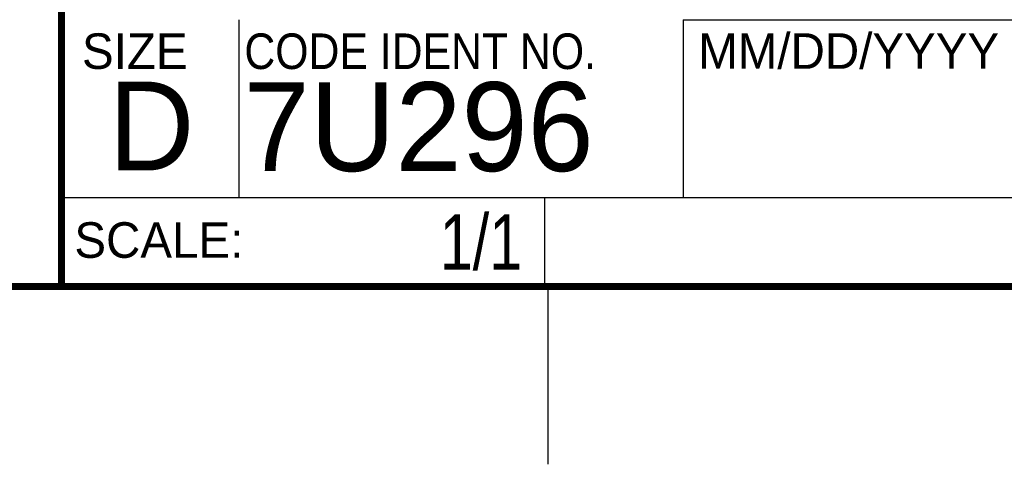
# Model space of a CAD drawing. Header units: inches. Extents: x 0 to 34, y 0 to 22.
# Tile 17 of 24: x 28.3 to 31, y 0 to 1.3. Entities that reach past the tile are written whole.
import ezdxf
from ezdxf.enums import TextEntityAlignment as Align

# ---------------------------------------------------------------- set-up
doc = ezdxf.new("R2010")
doc.units = ezdxf.units.IN
doc.header["$LTSCALE"] = 1.87
doc.header["$MEASUREMENT"] = 0
doc.layers.get('0').update_dxf_attribs({"linetype": 'CONTINUOUS'})
doc.styles.get("Standard").update_dxf_attribs({"font": 'txt', "width": 0.8})

msp = doc.modelspace()

# ---------------------------------------------------------------- linework, layer by layer
at = {"color": 2, "linetype": 'CONTINUOUS'}
for p, q in [((28.88, 0.75), (28.88, 1.25)), ((30.13, 1.2499), (33.49, 1.2499)), ((30.13, 1.2499), (30.13, 0.7499)), ((28.3795, 0.75), (29.7395, 0.75)), ((28.3795, 0.75), (28.3795, 0.5)), ((28.38, 0.75), (33.5, 0.75)), ((29.7395, 0.75), (29.7395, 0.5)), ((30.13, 0.7499), (33.49, 0.7499)), ((28.3795, 0.5), (29.7395, 0.5)), ((29.75, 0), (29.75, 0.5))]:
    msp.add_line(p, q, dxfattribs=at)
at = {"color": 7, "linetype": 'CONTINUOUS', "const_width": 0.02}
for points in [[(28.38, 3), (28.38, 0.5)], [(0.5, 0.5), (33.5, 0.5)]]:
    msp.add_lwpolyline(points, dxfattribs=at)

# ---------------------------------------------------------------- texts
at = {"color": 2, "linetype": 'CONTINUOUS'}
for s, p in [('MM/DD/YYYY', (30.1721, 1.1121)), ('SIZE', (28.4379, 1.1118)), ('SCALE:', (28.4164, 0.5806))]:
    msp.add_text(s, height=0.1, dxfattribs=at).set_placement(p)
at = {"color": 2, "linetype": 'CONTINUOUS', "width": 0.9}
msp.add_text('CODE IDENT NO.', height=0.1, dxfattribs=at).set_placement((28.8949, 1.1115))
at = {"color": 7, "linetype": 'CONTINUOUS'}
for s, p in [('D  ', (28.5128, 0.8264)), ('7U296', (28.8928, 0.8245))]:
    msp.add_text(s, height=0.25, dxfattribs=at).set_placement(p)
at = {"color": 7, "linetype": 'CONTINUOUS', "width": 0.8}
msp.add_text('1/1', height=0.15625, dxfattribs=at).set_placement((29.677, 0.5469), align=Align.RIGHT)
at = {"color": 7, "linetype": 'CONTINUOUS', "insert": (30.9443, 1.9853), "char_height": 0.2, "width": 2.72, "attachment_point": 2}
msp.add_mtext('USB MULTIFUNCTION\\PI/O DEVICE', dxfattribs=at)

doc.saveas('drawing.dxf')
